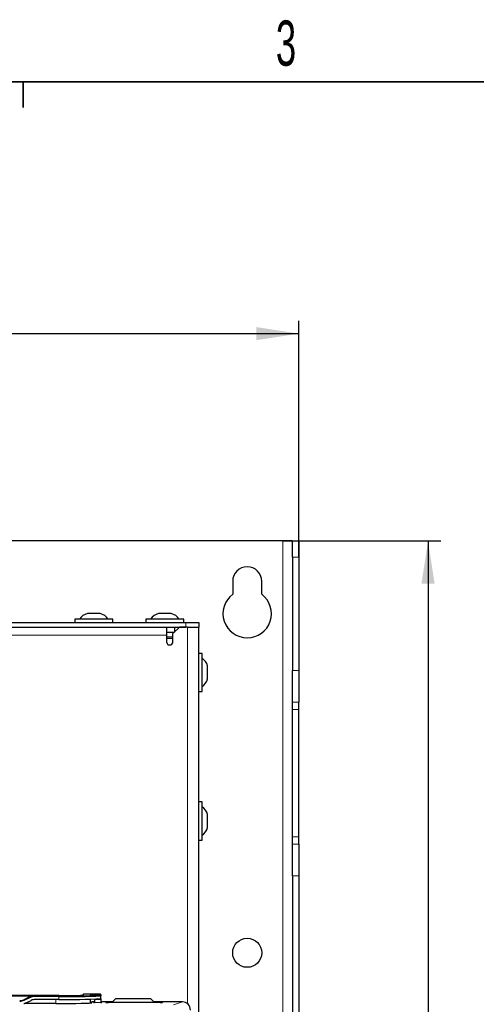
# Paper-space layout 'Blatt3' of a CAD drawing. Header units: millimetres. Extents: x 5 to 418, y 2 to 292.
# Tile 53 of 58: x 125 to 160, y 211 to 287. Entities that reach past the tile are written whole.
import ezdxf

# ---------------------------------------------------------------- set-up
doc = ezdxf.new("R2010")
doc.units = ezdxf.units.MM
doc.layers.add('SLD-0', color=7, linetype='Continuous')
doc.styles.add('SLDTEXTSTYLE1', font='TXT', dxfattribs={"width": 0.605})
doc.dimstyles.new('SLDDIMSTYLE0', dxfattribs={"dimtxt": 3.5, "dimasz": 3.302, "dimexe": 0, "dimexo": 0.0625, "dimgap": 0.875, "dimtad": 1, "dimlfac": 4, "dimrnd": 1e-09, "dimzin": 12, "dimdsep": 46, "dimtxsty": 'SLDTEXTSTYLE1', "dimsah": 1, "dimcen": 0.09, "dimadec": 0, "dimazin": 3, "dimtfac": 1, "dimtofl": 0, "dimtmove": 0, "dimatfit": 3, "dimfxl": 1, "dimfrac": 2, "dimtolj": 1, "dimtzin": 12, "dimarcsym": 0})
doc.dimstyles.new('SLDDIMSTYLE1', dxfattribs={"dimtxt": 3.5, "dimasz": 3.302, "dimexe": 0, "dimexo": 0.0625, "dimgap": 0.875, "dimtad": 1, "dimdec": 1, "dimlfac": 4, "dimrnd": 1e-09, "dimzin": 12, "dimdsep": 46, "dimtxsty": 'SLDTEXTSTYLE1', "dimsah": 1, "dimcen": 0.09, "dimadec": 0, "dimazin": 3, "dimtfac": 1, "dimtofl": 0, "dimtmove": 0, "dimatfit": 3, "dimfxl": 1, "dimfrac": 2, "dimtolj": 1, "dimtzin": 12, "dimarcsym": 0})

# ---------------------------------------------------------------- blocks, each defined once
blk = doc.blocks.new('_D_15')
at = {"layer": 'SLD-0', "color": 7}
for p, q in [((48.349, 245.712), (48.349, 264.007)), ((146.349, 245.712), (146.349, 264.007)), ((48.349, 263.007), (146.349, 263.007))]:
    blk.add_line(p, q, dxfattribs=at)
for points in [[(48.349, 263.007), (51.651, 262.499), (51.651, 263.515)], [(146.349, 263.007), (143.047, 263.515), (143.047, 262.499)]]:
    blk.add_solid(points, dxfattribs=at)
at = {"layer": 'SLD-0', "color": 7, "insert": (93.339, 267.519), "char_height": 3.5, "attachment_point": 1, "style": 'SLDTEXTSTYLE1'}
blk.add_mtext('392', dxfattribs=at)
blk = doc.blocks.new('_D_16')
at = {"layer": 'SLD-0', "color": 7}
for p, q in [((145.099, 246.962), (157.349, 246.962)), ((156.349, 246.962), (156.349, 95.397)), ((135.809, 95.397), (157.349, 95.397))]:
    blk.add_line(p, q, dxfattribs=at)
for points in [[(156.349, 246.962), (155.841, 243.66), (156.857, 243.66)], [(156.349, 95.397), (156.857, 98.699), (155.841, 98.699)]]:
    blk.add_solid(points, dxfattribs=at)
at = {"layer": 'SLD-0', "color": 7, "insert": (151.837, 165.164), "char_height": 3.5, "attachment_point": 1, "rotation": 90, "style": 'SLDTEXTSTYLE1'}
blk.add_mtext('606,3', dxfattribs=at)

psp = doc.layouts.new('Blatt3')

# ---------------------------------------------------------------- linework, layer by layer
at = {"color": 7, "linetype": 'Continuous', "lineweight": 25}
for p, q in [((145.0991, 246.9623), (49.5991, 246.9623)), ((145.8386, 246.9623), (145.0991, 246.9623)), ((145.8491, 246.9561), (145.8386, 246.9623)), ((145.8386, 246.9623), (146.3428, 246.9623)), ((145.8491, 245.7123), (145.8491, 246.9561)), ((146.3428, 246.9623), (146.3491, 246.9561)), ((146.3491, 246.9561), (146.3491, 245.7123)), ((145.8491, 245.7123), (145.8491, 236.9337)), ((146.3491, 245.7123), (146.3491, 236.9337)), ((141.2241, 243.8373), (141.2241, 242.8373)), ((143.4741, 242.8373), (143.4741, 243.8373)), ((128.9991, 240.9123), (128.9991, 240.6623)), ((131.9491, 240.9123), (128.9991, 240.9123)), ((130.9741, 241.3373), (129.9741, 241.3373)), ((131.9491, 240.6623), (131.9491, 240.9123)), ((134.4991, 240.9123), (134.4991, 240.6623)), ((137.4491, 240.9123), (134.4991, 240.9123)), ((136.4741, 241.3373), (135.4741, 241.3373)), ((137.4491, 240.6623), (137.4491, 240.9123)), ((57.0991, 240.6623), (137.5991, 240.6623)), ((57.0991, 240.2873), (137.5991, 240.2873)), ((136.0991, 240.2873), (136.0991, 239.6623)), ((137.0991, 240.2873), (136.5991, 239.7873)), ((136.7241, 240.2873), (136.7241, 239.9123)), ((137.7241, 240.2873), (137.0991, 240.2873)), ((137.5991, 240.6623), (138.5991, 240.6623)), ((137.7241, 240.2873), (138.5991, 240.2873)), ((138.5991, 240.6623), (138.5991, 240.2873)), ((138.5991, 206.2373), (138.5991, 240.2873)), ((136.0991, 239.9123), (136.7241, 239.9123)), ((136.0991, 239.6623), (136.0991, 239.1623)), ((136.5991, 239.4123), (136.0991, 239.4123)), ((136.5991, 239.1623), (136.5991, 239.7873)), ((138.8491, 238.2623), (138.5991, 238.2623)), ((138.8491, 235.3124), (138.8491, 238.2623)), ((139.2741, 236.2873), (139.2741, 237.2873)), ((145.8491, 234.4716), (145.8491, 236.9337)), ((146.3491, 236.9337), (146.3491, 234.4716)), ((138.5991, 235.3124), (138.8491, 235.3124)), ((145.8491, 233.9114), (145.8491, 234.4716)), ((146.3491, 233.9114), (146.3491, 234.4716)), ((145.8491, 224.0633), (145.8491, 233.9114)), ((146.3491, 224.0633), (146.3491, 233.9114)), ((138.8491, 226.7624), (138.5991, 226.7624)), ((138.8491, 223.8123), (138.8491, 226.7624)), ((139.2741, 224.7874), (139.2741, 225.7873)), ((145.8491, 223.5031), (145.8491, 224.0633)), ((146.3491, 223.5031), (146.3491, 224.0633)), ((138.5991, 223.8123), (138.8491, 223.8123)), ((145.8491, 221.041), (145.8491, 223.5031)), ((146.3491, 223.5031), (146.3491, 221.041)), ((145.8491, 221.041), (145.8491, 132.6337)), ((146.3491, 221.041), (146.3491, 132.6337)), ((130.9741, 211.8821), (129.6828, 211.8821)), ((130.5193, 211.8697), (130.2241, 211.8697)), ((130.2241, 211.8697), (130.2241, 211.8132)), ((130.5193, 211.8697), (130.5193, 211.865)), ((127.7741, 211.7732), (108.7741, 211.7732)), ((122.9039, 211.766), (126.1443, 211.766)), ((125.5541, 211.6927), (125.0513, 211.4582)), ((127.5241, 211.1643), (125.0993, 211.1643)), ((125.1123, 211.1702), (125.6151, 211.4046)), ((126.1443, 211.763), (125.8711, 211.763)), ((127.7741, 211.4749), (125.9321, 211.4749)), ((126.1443, 211.766), (126.1443, 211.763)), ((129.6328, 211.833), (129.6322, 211.7989)), ((130.2241, 211.8132), (130.5193, 211.8132)), ((130.2241, 211.2002), (130.2241, 211.4943)), ((130.2741, 211.204), (130.2741, 211.2321)), ((130.5289, 211.2821), (130.3241, 211.2821)), ((130.5193, 211.8179), (130.5193, 211.8132)), ((130.5193, 211.8179), (130.9741, 211.8179)), ((130.5253, 211.4772), (130.5294, 211.2515)), ((131.0241, 211.8321), (131.0241, 211.815)), ((131.0241, 211.815), (131.0241, 211.7679)), ((131.0241, 211.7679), (131.0241, 211.7566)), ((131.0241, 211.5316), (131.0241, 211.7566)), ((131.0241, 211.5316), (131.0241, 211.4772)), ((131.0241, 211.4772), (131.0241, 211.2515)), ((131.9188, 211.2821), (131.0241, 211.2821)), ((131.0241, 211.2515), (131.0241, 211.232)), ((131.4125, 211.2501), (131.4118, 211.2501)), ((135.5978, 211.2477), (131.6004, 211.2477)), ((132.1491, 211.5123), (131.8991, 211.2623)), ((131.8991, 211.2623), (131.8991, 211.2477)), ((134.8991, 211.5123), (132.1491, 211.5123)), ((135.1491, 211.2623), (134.8991, 211.5123)), ((137.333, 211.2821), (135.1293, 211.2821)), ((135.1491, 211.2477), (135.1491, 211.2623))]:
    psp.add_line(p, q, dxfattribs=at)
at = {"color": 7, "linetype": 'Continuous', "lineweight": 18}
for p, q in [((145.0991, 246.9623), (145.0991, 96.9623)), ((146.3491, 245.7123), (145.8491, 245.7123)), ((137.5991, 240.2873), (137.5991, 240.6623)), ((137.7241, 211.1449), (137.7241, 240.2873)), ((136.0991, 239.6623), (58.5991, 239.6623)), ((136.5991, 239.5373), (136.0991, 239.5373)), ((145.8491, 236.9337), (146.3491, 236.9337)), ((146.3491, 234.4716), (145.8491, 234.4716)), ((145.8491, 233.9114), (146.3491, 233.9114)), ((145.8491, 224.0633), (146.3491, 224.0633)), ((145.8491, 223.5031), (146.3491, 223.5031)), ((146.3491, 221.041), (145.8491, 221.041)), ((129.6828, 211.8821), (129.6828, 211.8065)), ((130.5193, 211.865), (130.9741, 211.865)), ((130.9741, 211.865), (130.9741, 211.8821)), ((130.9741, 211.8179), (130.9741, 211.865)), ((125.0513, 211.446), (125.5541, 211.6804)), ((125.0513, 211.4582), (125.0513, 211.446)), ((125.5753, 211.6343), (125.0725, 211.3998)), ((125.5541, 211.6927), (125.5541, 211.6804)), ((125.8711, 211.763), (125.8711, 211.7507)), ((125.8711, 211.7507), (125.8711, 211.6998)), ((125.8711, 211.7507), (127.7741, 211.7507)), ((127.7741, 211.6998), (125.8711, 211.6998)), ((127.5241, 211.1643), (127.5241, 211.4749)), ((127.7741, 211.7507), (127.7741, 211.6998)), ((127.7741, 211.4749), (127.7741, 211.6998)), ((129.6328, 211.799), (129.6328, 211.833)), ((130.3241, 211.2821), (130.3241, 211.2131)), ((130.5253, 211.4772), (131.0241, 211.4772)), ((130.5294, 211.2515), (131.0241, 211.2515)), ((130.9741, 211.8065), (130.9741, 211.8179)), ((131.4004, 211.2512), (131.4004, 211.2598)), ((131.4004, 211.2512), (131.4141, 211.2499)), ((131.6004, 211.2633), (131.9001, 211.2633)), ((131.6004, 211.2633), (131.6004, 211.2477)), ((135.1481, 211.2633), (135.5978, 211.2633)), ((135.5978, 211.2633), (135.5978, 211.2477)), ((135.784, 211.2499), (135.7978, 211.2512)), ((135.7978, 211.2598), (135.7978, 211.2512)), ((136.6498, 211.0545), (137.333, 211.2821))]:
    psp.add_line(p, q, dxfattribs=at)
at = {"color": 7, "linetype": 'Continuous', "lineweight": 25, "flags": 128}
psp.add_lwpolyline([(125.0643, 211.1498), (125.0748, 211.1539), (125.1123, 211.1702)], dxfattribs=at)
at = {"color": 7, "linetype": 'Continuous', "lineweight": 25}
psp.add_circle((142.3491, 215.0873), 1.125, dxfattribs=at)
for centre, radius, start, end in [((142.3491, 243.8373), 1.125, 0, 180), ((142.3491, 241.3373), 1.875, 126.869898, 53.130102), ((130.2116, 240.366), 1, 103.741315, 146.881112), ((130.7366, 240.366), 1, 33.118888, 76.258685), ((135.7116, 240.366), 1, 103.741315, 146.881112), ((136.2366, 240.366), 1, 33.118888, 76.258685), ((136.3491, 239.1623), 0.25, 180, 0), ((138.3027, 237.0498), 1, 13.741315, 56.881112), ((138.3027, 236.5249), 1, 303.118888, 346.258685), ((138.3027, 225.5498), 1, 13.741315, 56.881112), ((138.3027, 225.0249), 1, 303.118888, 346.258685), ((129.6828, 211.8321), 0.05, 89.993063, 178.994785), ((130.9741, 211.8321), 0.05, 0.005512, 90.007296), ((124.7344, 212.1258), 0.75, 269.999076, 294.997356), ((125.8711, 211.0005), 0.7502, 90.001119, 114.995455), ((125.932, 210.7248), 0.75, 89.999124, 114.99745), ((128.6067, 255.7501), 44.0073, 268.9159, 273.083728), ((128.2511, 239.1421), 27.373, 269.001491, 272.998175), ((128.553, 260.2064), 48.5128, 269.080016, 272.919712), ((128.553, 259.9814), 48.5128, 269.080016, 272.919712), ((130.3241, 211.2321), 0.05, 89.995133, 179.992059), ((130.9741, 211.7679), 0.05, 0.009737, 89.998802)]:
    psp.add_arc(centre, radius, start, end, dxfattribs=at)
at = {"color": 7, "linetype": 'Continuous', "lineweight": 18}
for centre, radius, start, end in [((130.9741, 211.815), 0.05, 0.009737, 89.998802), ((124.7344, 212.125), 0.8001, 270.000182, 294.995929), ((126.6851, 212.1656), 1.7852, 203.770489, 205.400548), ((127.2091, 212.4097), 1.8085, 203.780998, 205.390039), ((125.8711, 210.9998), 0.7001, 90.000001, 114.99695), ((129.6828, 211.7566), 0.05, 89.990703, 115.915754), ((130.3241, 211.1632), 0.05, 89.986543, 119.454428), ((130.9741, 211.7565), 0.05, 0.005512, 90.007296), ((131.4004, 211.1848), 0.0751, 58.959214, 89.989719), ((135.6478, 208.3952), 2.8686, 87.003269, 90.998802), ((135.7978, 211.1848), 0.075, 90.008088, 121.04298)]:
    psp.add_arc(centre, radius, start, end, dxfattribs=at)
at = {"color": 7, "linetype": 'Continuous', "lineweight": 25}
for centre, major_axis, ratio, start_param, end_param in [((130.5324, 211.1151), (-0.0131, 0.75), 0.0003045, 0.017448, 0.3563949), ((124.7344, 212.1381), (0, -0.7501), 0.9998477, 0, 0.4363323), ((125.8711, 211.0129), (0, -0.7501), 0.9998477, 3.1415927, 3.577925), ((127.5241, 211.2132), (2.8, 0), 0.0174551, 4.712389, 6.2831853), ((130.7741, 211.2415), (0.325, 0), 0.0174551, 2.4226556, 3.861166), ((130.5372, 210.792), (-0.0131, 0.75), 0.0003045, 5.864301, 5.952419), ((130.5176, 211.9367), (-0.0131, 0.75), 0.0003045, 2.7227083, 2.7921863), ((130.7741, 211.2415), (0.325, 0), 0.0174551, 5.5900254, 6.9763452), ((131.6004, 211.2512), (0.2, 0), 0.0174524, 3.1415926, 4.7120843), ((135.5978, 211.2512), (0.2, 0), 0.0174524, 4.7126937, 6.2831854), ((137.3325, 210.657), (0.5937, 0.1978), 0.9987209, 5.962135, 7.5320179)]:
    psp.add_ellipse(centre, major_axis=major_axis, ratio=ratio, start_param=start_param, end_param=end_param, dxfattribs=at)
at = {"color": 7, "linetype": 'Continuous', "lineweight": 18}
psp.add_ellipse((131.6004, 211.2598), major_axis=(0.2, 0), ratio=0.0174524, start_param=1.571101, end_param=3.1415927, dxfattribs=at)
at = {"color": 7, "linetype": 'Continuous', "lineweight": 25}
psp.add_open_spline([(135.7873, 211.2502), (135.7873, 211.2502), (135.7875, 211.2502), (135.7872, 211.2502), (135.7871, 211.2502)], degree=3, knots=[0, 0, 0, 0, 0.4608925, 1, 1, 1, 1], dxfattribs=at)
at = {"layer": 'SLD-0', "lineweight": 35}
psp.add_line((408, 282.5), (26, 282.5), dxfattribs=at)
at = {"layer": 'SLD-0'}
for p, q in [((125, 280.5), (125, 282.5)), ((125, 282.5), (125, 280.5))]:
    psp.add_line(p, q, dxfattribs=at)

# ---------------------------------------------------------------- texts
at = {"layer": 'SLD-0', "insert": (145.3527, 287.243), "char_height": 3.5, "attachment_point": 2, "style": 'SLDTEXTSTYLE1'}
psp.add_mtext('3', dxfattribs=at)

# ---------------------------------------------------------------- dimensions: what is measured, and where the dimension line sits
at = {"layer": 'SLD-0', "color": 7}
dim = psp.add_linear_dim(base=(146.3491, 263.0071), p1=(48.3491, 245.7123), p2=(146.3491, 245.7123), dimstyle='SLDDIMSTYLE0', dxfattribs=at)
dim.commit()
dim.dimension.update_dxf_attribs({"geometry": '_D_15', "text_midpoint": (97.3491, 263.0071), "dimtype": 160})
dim = psp.add_linear_dim(base=(156.3491, 95.3973), p1=(145.0991, 246.9623), p2=(135.8088, 95.3973), angle=90, dimstyle='SLDDIMSTYLE1', dxfattribs=at)
dim.commit()
dim.dimension.update_dxf_attribs({"geometry": '_D_16', "text_midpoint": (156.3491, 171.1798), "dimtype": 160})

doc.saveas('drawing.dxf')
